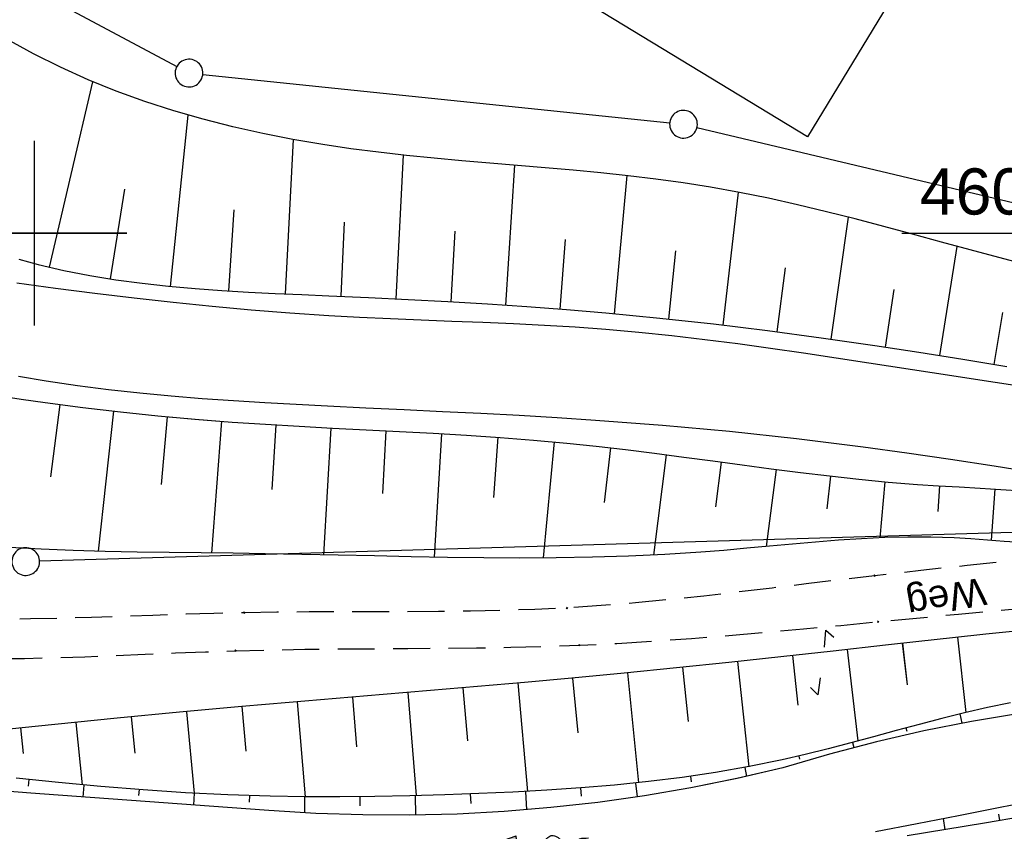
# Model space of a CAD drawing. Extents: x 509601 to 510326, y 459976 to 460916.
# Tile 14 of 39: x 509799 to 509852, y 460068 to 460112. Entities that reach past the tile are written whole.
import ezdxf

# ---------------------------------------------------------------- set-up
doc = ezdxf.new("R2010")
doc.units = 0
doc.header["$LTSCALE"] = 10
doc.header["$MEASUREMENT"] = 0
for name, pattern in [('AUSGEZOGEN', [0]), ('LT00', [0]), ('LT11', [0.3, 0.2, -0.1])]:
    doc.linetypes.add(name, pattern=pattern)
doc.layers.get('0').update_dxf_attribs({"linetype": 'LT00'})
for name, color, linetype in [('--EK_BW_TEXT_A', 20, 'LT00'), ('--EK_FBR', 1, 'LT00'), ('--FLIEßRICHTPFEIL', 180, 'Continuous'), ('BW_TEXT_B', 20, 'AUSGEZOGEN'), ('DFK_GZPKT', 250, 'LT00'), ('DFK_KATASTER', 250, 'LT00'), ('FELDWEG_TEXT', 250, 'Continuous'), ('V109_AFBR_BAB', 250, 'LT00'), ('V109_BOESCH', 250, 'LT00'), ('V109_BOSCHUNG', 250, 'LT00'), ('V109_FELDWEG', 250, 'LT11'), ('V109_GRABEN', 250, 'LT00'), ('V109_RASTER', 250, 'LT00'), ('V110_AFBR_BAB', 250, 'LT00'), ('V110_BOESCH', 250, 'LT00'), ('V110_BOSCHUNG', 250, 'LT00'), ('V110_FELDWEG', 250, 'LT11'), ('V110_GRABEN', 250, 'LT00'), ('V110_RASTER', 250, 'LT00')]:
    doc.layers.add(name, color=color, linetype=linetype)
doc.styles.add('Beschrift', font='ARIAL.TTF')
doc.styles.get("Standard").update_dxf_attribs({"font": 'ARIAL.TTF'})

# ---------------------------------------------------------------- blocks, each defined once
blk = doc.blocks.new('SYMB7050')
at = {"color": 0, "linetype": 'ByBlock'}
blk.add_lwpolyline([(0, 0), (0, 0.093), (0.046, 0.058)], dxfattribs=at)
blk = doc.blocks.new('SYMB7010')
at = {"color": 0, "linetype": 'ByBlock'}
for points in [[(-0.031408, 0.499213), (-0.093728, 0.49134), (-0.15457, 0.475719), (-0.212975, 0.452595), (-0.268021, 0.422333), (-0.31884, 0.385411), (-0.36463, 0.342411), (-0.40467, 0.29401), (-0.438329, 0.240973), (-0.465074, 0.184136), (-0.484486, 0.124395), (-0.496256, 0.062692), (-0.5002, 0)], [(0.5002, 0), (0.496256, 0.062692), (0.484485, 0.124395), (0.465074, 0.184136), (0.438329, 0.240973), (0.40467, 0.29401), (0.36463, 0.342411), (0.31884, 0.385411), (0.268021, 0.422333), (0.212975, 0.452595), (0.15457, 0.475719), (0.093728, 0.49134), (0.031408, 0.499213), (-0.031408, 0.499213)], [(-0.5002, 0), (-0.496256, -0.062692), (-0.484486, -0.124395), (-0.465075, -0.184136), (-0.438329, -0.240973), (-0.404671, -0.29401), (-0.36463, -0.342411), (-0.31884, -0.385411), (-0.268021, -0.422333), (-0.212975, -0.452595), (-0.154571, -0.475719), (-0.093728, -0.49134), (-0.031408, -0.499213), (0.031408, -0.499213)], [(0.031408, -0.499213), (0.093728, -0.491341), (0.15457, -0.475719), (0.212975, -0.452595), (0.268021, -0.422333), (0.31884, -0.385411), (0.36463, -0.342411), (0.404671, -0.294011), (0.438329, -0.240974), (0.465075, -0.184136), (0.484486, -0.124395), (0.496256, -0.062692), (0.500201, 0)]]:
    blk.add_lwpolyline(points, dxfattribs=at)
blk = doc.blocks.new('FLIEßRICHTPFEIL')
at = {"layer": '--FLIEßRICHTPFEIL'}
blk.add_hatch(color=256, dxfattribs=at).paths.add_polyline_path([(-1.95, 0.4875), (-1.95, -0.4875), (0, 0)])
for p, q in [((-1.95, 0.4875), (-1.95, -0.4875)), ((-1.95, 0.4875), (0, 0)), ((0, 0), (-1.95, -0.4875))]:
    blk.add_line(p, q, dxfattribs=at)
at = {"layer": '--FLIEßRICHTPFEIL', "start_tangent": (-1, 0), "end_tangent": (-1, 0)}
blk.add_spline([(-1.95, 0), (-2.4375, 0), (-2.925, 0.325), (-3.4125, 0), (-3.9, -0.325), (-4.3875, 0), (-4.875, 0.325), (-5.3625, 0), (-5.85, 0)], degree=3, dxfattribs=at)
blk = doc.blocks.new('SYMB0011')
at = {"color": 0, "linetype": 'ByBlock'}
for p, q in [((0.5, 0), (-0.5, 0)), ((0, 0.5), (0, -0.5))]:
    blk.add_line(p, q, dxfattribs=at)

msp = doc.modelspace()

# ---------------------------------------------------------------- linework, layer by layer
at = {"layer": '--EK_FBR'}
for points in [[(509855.414, 460091.384), (509852, 460091.913), (509848.585, 460092.437), (509845.169, 460092.958), (509843.394, 460093.227), (509841.619, 460093.493), (509839.843, 460093.75), (509838.065, 460093.995), (509836.285, 460094.224), (509834.503, 460094.434), (509832.719, 460094.62), (509830.932, 460094.779), (509829.267, 460094.9), (509827.601, 460094.999), (509825.933, 460095.081), (509824.264, 460095.152), (509822.595, 460095.216), (509820.928, 460095.279), (509819.261, 460095.346), (509817.598, 460095.422), (509815.937, 460095.513), (509813.825, 460095.655), (509811.717, 460095.826), (509809.609, 460096.022), (509807.499, 460096.241), (509805.384, 460096.479), (509803.261, 460096.733), (509801.127, 460097), (509800.078, 460097.136), (509799.03, 460097.281)], [(509855.414, 460091.384), (509852, 460091.913), (509848.585, 460092.437), (509845.169, 460092.958), (509843.394, 460093.227), (509841.619, 460093.493), (509839.843, 460093.75), (509838.065, 460093.995), (509836.285, 460094.224), (509834.504, 460094.434), (509832.719, 460094.62), (509830.932, 460094.779), (509829.267, 460094.9), (509827.601, 460094.999), (509825.933, 460095.081), (509824.264, 460095.152), (509822.595, 460095.216), (509820.928, 460095.279), (509819.261, 460095.346), (509817.598, 460095.422), (509815.937, 460095.513), (509813.825, 460095.655), (509811.717, 460095.826), (509809.609, 460096.022), (509807.499, 460096.241), (509805.384, 460096.479), (509803.261, 460096.733), (509801.127, 460097), (509800.078, 460097.136), (509799.03, 460097.281)], [(509799.125, 460092.247), (509800.631, 460091.994), (509802.316, 460091.746), (509804.004, 460091.531), (509805.694, 460091.345), (509807.386, 460091.184), (509809.079, 460091.045), (509810.774, 460090.925), (509812.47, 460090.819), (509814.167, 460090.725), (509815.864, 460090.638), (509817.936, 460090.538), (509820.009, 460090.44), (509822.081, 460090.342), (509824.153, 460090.24), (509826.225, 460090.13), (509828.296, 460090.01), (509830.366, 460089.875), (509833.997, 460089.597), (509837.623, 460089.263), (509841.243, 460088.873), (509844.857, 460088.427), (509847.222, 460088.104), (509849.584, 460087.759), (509851.943, 460087.395), (509854.3, 460087.017)], [(509799.125, 460092.247), (509800.631, 460091.994), (509802.316, 460091.746), (509804.004, 460091.531), (509805.694, 460091.345), (509807.386, 460091.184), (509809.079, 460091.045), (509810.774, 460090.925), (509812.47, 460090.819), (509814.167, 460090.725), (509815.864, 460090.638), (509817.936, 460090.538), (509820.009, 460090.44), (509822.081, 460090.342), (509824.153, 460090.24), (509826.225, 460090.13), (509828.296, 460090.01), (509830.366, 460089.875), (509833.997, 460089.597), (509837.623, 460089.263), (509841.243, 460088.873), (509844.857, 460088.427), (509847.222, 460088.104), (509849.584, 460087.759), (509851.943, 460087.395), (509854.3, 460087.017)]]:
    msp.add_lwpolyline(points, dxfattribs=at)
at = {"layer": 'DFK_KATASTER'}
for p, q in [((509786.531, 460120.346), (509807.699, 460109.014)), ((509809.106, 460108.582), (509834.384, 460105.967)), ((509835.86, 460105.716), (509899.701, 460090.543)), ((509852.931, 460083.778), (509800.27, 460082.232))]:
    msp.add_line(p, q, dxfattribs=at)
at = {"layer": 'V109_AFBR_BAB'}
for points in [[(509855.414, 460091.384), (509852, 460091.913), (509848.585, 460092.437), (509845.169, 460092.958), (509843.394, 460093.227), (509841.619, 460093.493), (509839.843, 460093.75), (509838.065, 460093.995), (509836.285, 460094.224), (509834.503, 460094.434), (509832.719, 460094.62), (509830.932, 460094.779), (509829.267, 460094.9), (509827.601, 460094.999), (509825.933, 460095.081), (509824.264, 460095.152), (509822.595, 460095.216), (509820.928, 460095.279), (509819.261, 460095.346), (509817.598, 460095.422), (509815.937, 460095.513), (509813.825, 460095.655), (509811.717, 460095.826), (509809.609, 460096.022), (509807.499, 460096.241), (509805.384, 460096.479), (509803.261, 460096.733), (509801.127, 460097), (509800.078, 460097.136), (509799.03, 460097.281)], [(509799.125, 460092.247), (509800.631, 460091.994), (509802.316, 460091.746), (509804.004, 460091.531), (509805.694, 460091.345), (509807.386, 460091.184), (509809.079, 460091.045), (509810.774, 460090.925), (509812.47, 460090.819), (509814.167, 460090.725), (509815.864, 460090.638), (509817.936, 460090.538), (509820.009, 460090.44), (509822.081, 460090.342), (509824.153, 460090.24), (509826.225, 460090.13), (509828.296, 460090.01), (509830.366, 460089.875), (509833.997, 460089.597), (509837.623, 460089.263), (509841.243, 460088.873), (509844.857, 460088.427), (509847.222, 460088.104), (509849.584, 460087.759), (509851.943, 460087.395), (509854.3, 460087.017)]]:
    msp.add_lwpolyline(points, dxfattribs=at)
at = {"layer": 'V109_BOESCH'}
for points in [[(509853.773, 460098.264), (509852.21, 460098.671), (509850.65, 460099.088), (509849.093, 460099.511), (509847.536, 460099.934), (509845.98, 460100.353), (509844.423, 460100.762), (509842.865, 460101.156), (509841.304, 460101.53), (509839.74, 460101.88), (509838.171, 460102.2), (509836.597, 460102.486), (509835.116, 460102.719), (509833.631, 460102.922), (509832.141, 460103.1), (509830.647, 460103.258), (509829.15, 460103.4), (509827.65, 460103.532), (509826.148, 460103.658), (509824.644, 460103.783), (509823.138, 460103.912), (509821.632, 460104.05), (509820.126, 460104.202), (509818.62, 460104.372), (509817.115, 460104.566), (509815.611, 460104.788), (509813.979, 460105.066), (509812.352, 460105.386), (509810.734, 460105.75), (509809.128, 460106.159), (509807.537, 460106.617), (509805.965, 460107.125), (509804.416, 460107.686), (509802.892, 460108.302), (509801.396, 460108.974), (509799.933, 460109.707), (509798.504, 460110.501)], [(509799.138, 460098.579), (509800.197, 460098.294), (509801.584, 460097.97), (509802.984, 460097.697), (509804.396, 460097.467), (509805.819, 460097.277), (509807.25, 460097.121), (509808.688, 460096.993), (509810.131, 460096.889), (509811.577, 460096.803), (509813.026, 460096.731), (509814.475, 460096.666), (509815.922, 460096.604), (509818.079, 460096.507), (509820.23, 460096.402), (509822.376, 460096.287), (509824.518, 460096.159), (509826.657, 460096.016), (509828.794, 460095.855), (509830.93, 460095.675), (509833.847, 460095.394), (509836.763, 460095.074), (509839.676, 460094.718), (509842.587, 460094.329), (509845.493, 460093.91), (509847.874, 460093.545), (509850.251, 460093.166), (509852.627, 460092.774)], [(509797.974, 460091.202), (509799.276, 460091.002), (509800.576, 460090.818), (509802.617, 460090.552), (509804.645, 460090.315), (509806.667, 460090.105), (509808.684, 460089.921), (509810.704, 460089.762), (509812.508, 460089.641), (509814.317, 460089.534), (509816.128, 460089.437), (509817.942, 460089.345), (509819.757, 460089.253), (509821.573, 460089.157), (509823.388, 460089.05), (509825.202, 460088.93), (509827.014, 460088.79), (509828.823, 460088.626), (509830.407, 460088.46), (509831.988, 460088.276), (509833.567, 460088.078), (509835.145, 460087.871), (509836.723, 460087.658), (509838.301, 460087.445), (509839.879, 460087.235), (509841.458, 460087.033), (509843.039, 460086.844), (509844.622, 460086.67), (509846.208, 460086.517), (509847.797, 460086.389), (509848.927, 460086.314), (509850.058, 460086.249), (509851.189, 460086.186), (509852.319, 460086.12), (509853.449, 460086.045)], [(509853.386, 460083.243), (509852.486, 460083.303), (509851.586, 460083.371), (509850.684, 460083.438), (509849.784, 460083.492), (509848.528, 460083.534), (509847.274, 460083.536), (509846.023, 460083.505), (509844.775, 460083.446), (509843.528, 460083.364), (509842.282, 460083.266), (509841.038, 460083.157), (509839.795, 460083.041), (509838.553, 460082.926), (509837.311, 460082.815), (509836.068, 460082.716), (509834.113, 460082.589), (509832.156, 460082.499), (509830.197, 460082.44), (509828.238, 460082.409), (509826.276, 460082.401), (509824.313, 460082.411), (509822.348, 460082.437), (509820.38, 460082.473), (509818.409, 460082.515), (509816.436, 460082.559), (509814.459, 460082.6), (509812.479, 460082.635), (509810.748, 460082.658), (509809.015, 460082.678), (509807.281, 460082.698), (509805.548, 460082.723), (509803.815, 460082.758), (509802.085, 460082.806), (509800.359, 460082.873), (509798.636, 460082.964)], [(509853.311, 460078.465), (509851.499, 460078.281), (509849.687, 460078.086), (509847.876, 460077.885), (509846.066, 460077.681), (509843.236, 460077.364), (509840.406, 460077.053), (509837.576, 460076.749), (509834.745, 460076.454), (509831.913, 460076.17), (509829.08, 460075.899), (509826.531, 460075.668), (509823.981, 460075.445), (509821.431, 460075.228), (509818.88, 460075.013), (509816.329, 460074.799), (509813.778, 460074.581), (509811.228, 460074.357), (509807.85, 460074.047), (509804.474, 460073.722), (509801.099, 460073.386), (509797.724, 460073.041)]]:
    msp.add_lwpolyline(points, dxfattribs=at)
at = {"layer": 'V109_BOSCHUNG'}
for p, q in [((509800.805, 460098.146), (509803.159, 460108.189)), ((509807.349, 460097.111), (509808.32, 460106.385)), ((509813.577, 460096.705), (509814.011, 460105.06)), ((509819.582, 460096.435), (509819.967, 460104.219)), ((509825.513, 460096.094), (509826.004, 460103.67)), ((509831.4, 460095.632), (509832.072, 460103.108)), ((509804.104, 460097.512), (509804.886, 460102.37)), ((509837.274, 460095.014), (509838.103, 460102.213)), ((509810.509, 460096.865), (509810.809, 460101.263)), ((509816.598, 460096.574), (509816.783, 460100.58)), ((509843.132, 460094.253), (509844.066, 460100.853)), ((509822.554, 460096.277), (509822.767, 460100.102)), ((509828.459, 460095.882), (509828.749, 460099.646)), ((509849.008, 460093.366), (509849.949, 460099.279)), ((509834.339, 460095.342), (509834.717, 460099.032)), ((509840.204, 460094.65), (509840.648, 460098.114)), ((509846.066, 460093.824), (509846.541, 460096.949)), ((509851.948, 460092.886), (509852.415, 460095.69)), ((509801.374, 460090.711), (509800.859, 460086.793)), ((509804.269, 460090.357), (509803.433, 460082.767)), ((509807.183, 460090.055), (509806.847, 460086.382)), ((509810.114, 460089.806), (509809.574, 460082.672)), ((509813.061, 460089.607), (509812.842, 460086.12)), ((509816.033, 460089.442), (509815.647, 460082.576)), ((509819.018, 460089.291), (509818.839, 460085.9)), ((509822.037, 460089.131), (509821.638, 460082.449)), ((509825.076, 460088.938), (509824.836, 460085.674)), ((509828.133, 460088.691), (509827.541, 460082.404)), ((509831.172, 460088.372), (509830.84, 460085.41)), ((509834.192, 460087.997), (509833.502, 460082.557)), ((509837.176, 460087.597), (509836.861, 460085.175)), ((509840.139, 460087.201), (509839.615, 460083.024)), ((509843.088, 460086.838), (509842.89, 460085.069)), ((509846.039, 460086.532), (509845.759, 460083.494)), ((509848.998, 460086.31), (509848.898, 460084.919)), ((509851.993, 460086.139), (509851.792, 460083.356)), ((509849.969, 460078.117), (509850.417, 460074.04)), ((509843.996, 460077.449), (509844.565, 460072.495)), ((509846.977, 460077.784), (509847.235, 460075.536)), ((509841.025, 460077.12), (509841.323, 460074.429)), ((509835.079, 460076.488), (509835.382, 460073.548)), ((509838.052, 460076.8), (509838.661, 460071.102)), ((509829.13, 460075.904), (509829.414, 460072.933)), ((509832.105, 460076.189), (509832.697, 460070.234)), ((509823.186, 460075.377), (509823.429, 460072.505)), ((509826.164, 460075.635), (509826.682, 460069.767)), ((509817.218, 460074.874), (509817.436, 460072.179)), ((509820.207, 460075.125), (509820.659, 460069.539)), ((509811.219, 460074.356), (509811.433, 460071.947)), ((509814.219, 460074.619), (509814.655, 460069.478)), ((509805.227, 460073.795), (509805.419, 460071.83)), ((509808.222, 460074.081), (509808.632, 460069.669)), ((509850.083, 460073.959), (509850.2, 460073.452)), ((509799.239, 460073.197), (509799.387, 460071.81)), ((509802.231, 460073.5), (509802.577, 460070.118)), ((509847.173, 460073.203), (509847.22, 460073.024)), ((509844.278, 460072.418), (509844.351, 460072.136)), ((509841.376, 460071.68), (509841.417, 460071.503)), ((509838.45, 460071.063), (509838.541, 460070.575)), ((509835.501, 460070.581), (509835.545, 460070.276)), ((509799.689, 460070.406), (509799.65, 460070.046)), ((509802.67, 460070.109), (509802.607, 460069.459)), ((509829.558, 460069.95), (509829.594, 460069.508)), ((509832.535, 460070.217), (509832.617, 460069.468)), ((509805.653, 460069.861), (509805.629, 460069.549)), ((509808.64, 460069.668), (509808.604, 460069.02)), ((509811.629, 460069.539), (509811.616, 460069.172)), ((509814.619, 460069.479), (509814.606, 460068.602)), ((509817.61, 460069.483), (509817.612, 460068.986)), ((509820.599, 460069.538), (509820.624, 460068.48)), ((509823.586, 460069.63), (509823.609, 460069.101)), ((509826.573, 460069.761), (509826.635, 460068.769)), ((509852.26, 460068.182), (509852.2, 460068.531)), ((509849.298, 460067.691), (509849.198, 460068.299))]:
    msp.add_line(p, q, dxfattribs=at)
at = {"layer": 'V109_FELDWEG', "flags": 128}
for points in [[(509858.03, 460082.749), (509855.519, 460082.503), (509853.007, 460082.253), (509850.495, 460081.996), (509847.984, 460081.727), (509845.474, 460081.443), (509843.625, 460081.224), (509841.777, 460080.999), (509839.928, 460080.774), (509838.08, 460080.554), (509836.231, 460080.344), (509834.382, 460080.149), (509832.532, 460079.973), (509830.682, 460079.822), (509828.831, 460079.701), (509827.09, 460079.617), (509825.348, 460079.559), (509823.605, 460079.522), (509821.86, 460079.501), (509820.114, 460079.491), (509818.366, 460079.488), (509816.617, 460079.486), (509814.866, 460079.48), (509813.112, 460079.466), (509811.357, 460079.44), (509809.703, 460079.399), (509808.049, 460079.348), (509806.393, 460079.291), (509804.738, 460079.233), (509803.083, 460079.179), (509801.429, 460079.134), (509799.777, 460079.103), (509798.128, 460079.091), (509796.482, 460079.102), (509794.839, 460079.143), (509793.202, 460079.217), (509791.569, 460079.33), (509789.942, 460079.487), (509788.322, 460079.692), (509786.709, 460079.951), (509785.439, 460080.196), (509784.173, 460080.471), (509782.91, 460080.769), (509781.648, 460081.085), (509780.387, 460081.411), (509779.127, 460081.741), (509777.864, 460082.069), (509776.6, 460082.388), (509775.333, 460082.691), (509774.061, 460082.973), (509772.784, 460083.226), (509771.5, 460083.444), (509770.209, 460083.621), (509768.91, 460083.75), (509767.602, 460083.824), (509766.283, 460083.837), (509765.162, 460083.796), (509764.039, 460083.706), (509762.92, 460083.564), (509761.811, 460083.368), (509760.718, 460083.118), (509759.646, 460082.811), (509758.602, 460082.446), (509757.591, 460082.021), (509756.62, 460081.534), (509755.695, 460080.983), (509754.761, 460080.325), (509753.882, 460079.598), (509753.052, 460078.809), (509752.267, 460077.965), (509751.523, 460077.071), (509750.814, 460076.135), (509750.136, 460075.162), (509749.484, 460074.159), (509748.854, 460073.131), (509748.24, 460072.086), (509747.64, 460071.029), (509747.047, 460069.967), (509746.457, 460068.906), (509745.865, 460067.853), (509744.995, 460066.343), (509744.113, 460064.858), (509743.221, 460063.393), (509742.322, 460061.946), (509741.416, 460060.512), (509740.506, 460059.087), (509739.593, 460057.667), (509738.679, 460056.248), (509737.766, 460054.826), (509736.306, 460052.534), (509734.852, 460050.228), (509733.403, 460047.91), (509732.082, 460045.785)], [(509733.937, 460044.659), (509735.311, 460046.781), (509736.733, 460048.971), (509738.152, 460051.157), (509739.564, 460053.337), (509740.607, 460054.956), (509741.644, 460056.576), (509742.673, 460058.203), (509743.692, 460059.84), (509744.702, 460061.492), (509745.7, 460063.164), (509746.687, 460064.859), (509747.66, 460066.582), (509748.232, 460067.621), (509748.805, 460068.665), (509749.383, 460069.708), (509749.97, 460070.743), (509750.573, 460071.765), (509751.196, 460072.766), (509751.843, 460073.741), (509752.521, 460074.683), (509753.234, 460075.585), (509753.987, 460076.443), (509754.786, 460077.248), (509755.634, 460077.995), (509756.538, 460078.677), (509757.501, 460079.29), (509758.516, 460079.833), (509759.576, 460080.308), (509760.674, 460080.714), (509761.802, 460081.053), (509762.953, 460081.327), (509764.118, 460081.536), (509765.291, 460081.681), (509766.463, 460081.763), (509767.754, 460081.784), (509769.035, 460081.735), (509770.309, 460081.626), (509771.576, 460081.462), (509772.837, 460081.251), (509774.092, 460080.999), (509775.343, 460080.716), (509776.591, 460080.406), (509777.836, 460080.078), (509779.079, 460079.738), (509780.322, 460079.394), (509781.565, 460079.053), (509782.808, 460078.722), (509784.054, 460078.408), (509785.302, 460078.118), (509786.554, 460077.86), (509788.148, 460077.585), (509789.749, 460077.368), (509791.356, 460077.202), (509792.968, 460077.082), (509794.585, 460077.004), (509796.207, 460076.963), (509797.832, 460076.953), (509799.46, 460076.969), (509801.09, 460077.005), (509802.722, 460077.058), (509804.355, 460077.121), (509805.988, 460077.191), (509807.622, 460077.26), (509809.254, 460077.325), (509810.885, 460077.38), (509812.755, 460077.427), (509814.622, 460077.458), (509816.488, 460077.478), (509818.351, 460077.492), (509820.212, 460077.504), (509822.073, 460077.518), (509823.932, 460077.538), (509825.79, 460077.569), (509827.648, 460077.616), (509829.505, 460077.682), (509831.527, 460077.779), (509833.548, 460077.902), (509835.569, 460078.045), (509837.59, 460078.206), (509839.61, 460078.38), (509841.63, 460078.565), (509843.65, 460078.755), (509845.669, 460078.949), (509850.015, 460079.363), (509854.359, 460079.773), (509858.701, 460080.182)]]:
    msp.add_lwpolyline(points, dxfattribs=at)
at = {"layer": 'V109_GRABEN'}
for points in [[(509852.831, 460074.567), (509851.589, 460074.309), (509850.351, 460074.024), (509849.116, 460073.717), (509847.884, 460073.394), (509846.652, 460073.062), (509845.421, 460072.726), (509844.189, 460072.394), (509842.954, 460072.07), (509841.717, 460071.761), (509840.476, 460071.474), (509838.677, 460071.105), (509836.868, 460070.788), (509835.052, 460070.518), (509833.228, 460070.292), (509831.399, 460070.104), (509829.566, 460069.951), (509827.729, 460069.826), (509825.889, 460069.726), (509824.049, 460069.647), (509822.21, 460069.583), (509820.316, 460069.531), (509818.424, 460069.493), (509816.533, 460069.475), (509814.644, 460069.478), (509812.755, 460069.508), (509810.461, 460069.581), (509808.168, 460069.694), (509805.877, 460069.844), (509803.587, 460070.027), (509801.298, 460070.24), (509799.011, 460070.48)], [(509853.319, 460073.982), (509850.724, 460073.549), (509848.143, 460073.038), (509845.579, 460072.449), (509843.034, 460071.781), (509840.51, 460071.036), (509838.026, 460070.462), (509835.527, 460069.959), (509833.014, 460069.528), (509830.489, 460069.171), (509827.956, 460068.887), (509825.415, 460068.676), (509822.869, 460068.539), (509820.32, 460068.475), (509817.77, 460068.486), (509815.222, 460068.57), (509812.677, 460068.728), (509809.457, 460068.958), (509806.236, 460069.191), (509803.016, 460069.429), (509799.796, 460069.672), (509796.576, 460069.924)], [(509845.524, 460067.592), (509847.772, 460068.022), (509850.019, 460068.461), (509852.266, 460068.905), (509854.515, 460069.352)], [(509853.529, 460068.402), (509851.432, 460068.042), (509849.333, 460067.697), (509847.234, 460067.364)]]:
    msp.add_lwpolyline(points, dxfattribs=at)
at = {"layer": 'V109_RASTER'}
for p, q in [((509800, 460095), (509800, 460105)), ((509805.001, 460100), (509795.001, 460100))]:
    msp.add_line(p, q, dxfattribs=at)
at = {"layer": 'V110_AFBR_BAB'}
for points in [[(509855.414, 460091.384), (509852, 460091.913), (509848.585, 460092.437), (509845.169, 460092.958), (509843.394, 460093.227), (509841.619, 460093.493), (509839.843, 460093.75), (509838.065, 460093.995), (509836.285, 460094.224), (509834.504, 460094.434), (509832.719, 460094.62), (509830.932, 460094.779), (509829.267, 460094.9), (509827.601, 460094.999), (509825.933, 460095.081), (509824.264, 460095.152), (509822.595, 460095.216), (509820.928, 460095.279), (509819.261, 460095.346), (509817.598, 460095.422), (509815.937, 460095.513), (509813.825, 460095.655), (509811.717, 460095.826), (509809.609, 460096.022), (509807.499, 460096.241), (509805.384, 460096.479), (509803.261, 460096.733), (509801.127, 460097), (509800.078, 460097.136), (509799.03, 460097.281)], [(509799.125, 460092.247), (509800.631, 460091.994), (509802.316, 460091.746), (509804.004, 460091.531), (509805.694, 460091.345), (509807.386, 460091.184), (509809.079, 460091.045), (509810.774, 460090.925), (509812.47, 460090.819), (509814.167, 460090.725), (509815.864, 460090.638), (509817.936, 460090.538), (509820.009, 460090.44), (509822.081, 460090.342), (509824.153, 460090.24), (509826.225, 460090.13), (509828.296, 460090.01), (509830.366, 460089.875), (509833.997, 460089.597), (509837.623, 460089.263), (509841.243, 460088.873), (509844.857, 460088.427), (509847.222, 460088.104), (509849.584, 460087.759), (509851.943, 460087.395), (509854.3, 460087.017)]]:
    msp.add_lwpolyline(points, dxfattribs=at)
at = {"layer": 'V110_BOESCH'}
for points in [[(509853.773, 460098.264), (509852.21, 460098.671), (509850.65, 460099.088), (509849.093, 460099.511), (509847.536, 460099.934), (509845.98, 460100.353), (509844.423, 460100.762), (509842.865, 460101.156), (509841.304, 460101.53), (509839.74, 460101.88), (509838.171, 460102.2), (509836.597, 460102.486), (509835.116, 460102.719), (509833.631, 460102.922), (509832.141, 460103.1), (509830.647, 460103.258), (509829.15, 460103.4), (509827.65, 460103.532), (509826.148, 460103.658), (509824.644, 460103.783), (509823.138, 460103.912), (509821.632, 460104.05), (509820.126, 460104.202), (509818.62, 460104.372), (509817.115, 460104.566), (509815.611, 460104.788), (509813.979, 460105.066), (509812.352, 460105.386), (509810.734, 460105.75), (509809.128, 460106.159), (509807.537, 460106.617), (509805.965, 460107.125), (509804.416, 460107.686), (509802.892, 460108.302), (509801.396, 460108.974), (509799.933, 460109.707), (509798.504, 460110.501)], [(509799.138, 460098.579), (509800.197, 460098.294), (509801.584, 460097.97), (509802.984, 460097.697), (509804.396, 460097.467), (509805.819, 460097.277), (509807.25, 460097.121), (509808.688, 460096.993), (509810.131, 460096.889), (509811.577, 460096.803), (509813.026, 460096.731), (509814.475, 460096.666), (509815.922, 460096.604), (509818.079, 460096.507), (509820.23, 460096.402), (509822.376, 460096.287), (509824.518, 460096.159), (509826.657, 460096.016), (509828.794, 460095.855), (509830.93, 460095.675), (509833.847, 460095.394), (509836.763, 460095.074), (509839.676, 460094.718), (509842.587, 460094.329), (509845.493, 460093.91), (509847.874, 460093.545), (509850.251, 460093.166), (509852.627, 460092.774)], [(509797.974, 460091.202), (509799.276, 460091.002), (509800.576, 460090.818), (509802.617, 460090.552), (509804.646, 460090.315), (509806.667, 460090.105), (509808.685, 460089.921), (509810.704, 460089.762), (509812.508, 460089.641), (509814.317, 460089.534), (509816.128, 460089.437), (509817.942, 460089.345), (509819.757, 460089.253), (509821.573, 460089.157), (509823.388, 460089.05), (509825.202, 460088.93), (509827.014, 460088.79), (509828.823, 460088.626), (509830.407, 460088.46), (509831.988, 460088.276), (509833.567, 460088.078), (509835.146, 460087.871), (509836.723, 460087.658), (509838.301, 460087.445), (509839.879, 460087.235), (509841.458, 460087.033), (509843.039, 460086.844), (509844.622, 460086.67), (509846.208, 460086.517), (509847.797, 460086.389), (509848.927, 460086.314), (509850.058, 460086.249), (509851.189, 460086.186), (509852.319, 460086.12), (509853.449, 460086.045)], [(509853.386, 460083.243), (509852.487, 460083.303), (509851.586, 460083.371), (509850.684, 460083.438), (509849.784, 460083.492), (509848.528, 460083.533), (509847.274, 460083.536), (509846.023, 460083.505), (509844.775, 460083.446), (509843.528, 460083.364), (509842.282, 460083.266), (509841.038, 460083.157), (509839.795, 460083.041), (509838.553, 460082.926), (509837.311, 460082.815), (509836.069, 460082.716), (509834.113, 460082.589), (509832.156, 460082.499), (509830.197, 460082.44), (509828.238, 460082.409), (509826.276, 460082.401), (509824.313, 460082.411), (509822.348, 460082.437), (509820.38, 460082.473), (509818.409, 460082.515), (509816.436, 460082.559), (509814.459, 460082.6), (509812.479, 460082.635), (509810.748, 460082.658), (509809.015, 460082.678), (509807.281, 460082.698), (509805.548, 460082.723), (509803.816, 460082.758), (509802.086, 460082.806), (509800.359, 460082.873), (509798.636, 460082.964)], [(509853.311, 460078.465), (509851.499, 460078.281), (509849.687, 460078.086), (509847.876, 460077.885), (509846.066, 460077.681), (509843.236, 460077.364), (509840.406, 460077.053), (509837.576, 460076.749), (509834.745, 460076.454), (509831.913, 460076.17), (509829.08, 460075.899), (509826.531, 460075.668), (509823.981, 460075.445), (509821.431, 460075.228), (509818.88, 460075.013), (509816.329, 460074.799), (509813.778, 460074.581), (509811.228, 460074.357), (509807.851, 460074.047), (509804.474, 460073.722), (509801.099, 460073.386), (509797.724, 460073.041)]]:
    msp.add_lwpolyline(points, dxfattribs=at)
at = {"layer": 'V110_BOSCHUNG'}
for p, q in [((509800.805, 460098.146), (509803.159, 460108.189)), ((509807.349, 460097.111), (509808.321, 460106.385)), ((509813.577, 460096.706), (509814.011, 460105.06)), ((509819.582, 460096.435), (509819.967, 460104.219)), ((509825.513, 460096.094), (509826.004, 460103.669)), ((509831.401, 460095.632), (509832.072, 460103.107)), ((509804.104, 460097.512), (509804.886, 460102.37)), ((509837.274, 460095.014), (509838.103, 460102.213)), ((509810.509, 460096.865), (509810.809, 460101.263)), ((509816.598, 460096.574), (509816.783, 460100.58)), ((509843.132, 460094.253), (509844.066, 460100.853)), ((509822.554, 460096.277), (509822.767, 460100.102)), ((509828.459, 460095.882), (509828.749, 460099.646)), ((509849.008, 460093.366), (509849.949, 460099.279)), ((509834.339, 460095.342), (509834.717, 460099.032)), ((509840.204, 460094.65), (509840.648, 460098.114)), ((509846.066, 460093.824), (509846.541, 460096.949)), ((509851.948, 460092.886), (509852.415, 460095.69)), ((509801.374, 460090.711), (509800.859, 460086.793)), ((509804.27, 460090.357), (509803.433, 460082.767)), ((509807.183, 460090.055), (509806.847, 460086.382)), ((509810.114, 460089.806), (509809.574, 460082.672)), ((509813.061, 460089.607), (509812.842, 460086.12)), ((509816.033, 460089.442), (509815.647, 460082.576)), ((509819.018, 460089.291), (509818.839, 460085.9)), ((509822.037, 460089.13), (509821.638, 460082.449)), ((509825.076, 460088.939), (509824.836, 460085.674)), ((509828.133, 460088.691), (509827.541, 460082.404)), ((509831.172, 460088.372), (509830.84, 460085.41)), ((509834.192, 460087.997), (509833.503, 460082.557)), ((509837.177, 460087.597), (509836.861, 460085.175)), ((509840.139, 460087.202), (509839.615, 460083.025)), ((509843.088, 460086.838), (509842.891, 460085.069)), ((509846.039, 460086.532), (509845.759, 460083.494)), ((509848.998, 460086.31), (509848.898, 460084.919)), ((509851.993, 460086.139), (509851.792, 460083.356)), ((509849.969, 460078.117), (509850.417, 460074.04)), ((509843.996, 460077.449), (509844.565, 460072.495)), ((509846.978, 460077.784), (509847.236, 460075.536)), ((509841.025, 460077.12), (509841.323, 460074.429)), ((509835.079, 460076.488), (509835.382, 460073.548)), ((509838.052, 460076.8), (509838.662, 460071.102)), ((509829.13, 460075.904), (509829.414, 460072.933)), ((509832.105, 460076.189), (509832.697, 460070.234)), ((509823.186, 460075.377), (509823.429, 460072.505)), ((509826.164, 460075.635), (509826.682, 460069.767)), ((509817.218, 460074.874), (509817.436, 460072.179)), ((509820.208, 460075.125), (509820.659, 460069.539)), ((509811.219, 460074.356), (509811.434, 460071.947)), ((509814.219, 460074.619), (509814.655, 460069.478)), ((509805.227, 460073.795), (509805.419, 460071.83)), ((509808.222, 460074.081), (509808.632, 460069.669)), ((509850.083, 460073.959), (509850.2, 460073.452)), ((509799.239, 460073.197), (509799.387, 460071.81)), ((509802.231, 460073.5), (509802.577, 460070.118)), ((509847.174, 460073.203), (509847.22, 460073.024)), ((509844.278, 460072.418), (509844.351, 460072.136)), ((509841.376, 460071.68), (509841.417, 460071.503)), ((509838.45, 460071.063), (509838.541, 460070.575)), ((509835.501, 460070.581), (509835.545, 460070.276)), ((509799.689, 460070.406), (509799.65, 460070.046)), ((509802.67, 460070.109), (509802.607, 460069.459)), ((509829.558, 460069.95), (509829.594, 460069.508)), ((509832.535, 460070.217), (509832.618, 460069.468)), ((509805.653, 460069.861), (509805.629, 460069.549)), ((509808.64, 460069.668), (509808.604, 460069.02)), ((509811.629, 460069.539), (509811.616, 460069.172)), ((509814.62, 460069.479), (509814.606, 460068.602)), ((509817.61, 460069.483), (509817.612, 460068.986)), ((509820.599, 460069.538), (509820.624, 460068.48)), ((509823.586, 460069.63), (509823.609, 460069.101)), ((509826.573, 460069.761), (509826.636, 460068.769)), ((509852.26, 460068.182), (509852.2, 460068.531)), ((509849.298, 460067.691), (509849.198, 460068.299))]:
    msp.add_line(p, q, dxfattribs=at)
at = {"layer": 'V110_FELDWEG', "flags": 128}
for points in [[(509858.031, 460082.749), (509855.519, 460082.503), (509853.007, 460082.253), (509850.495, 460081.996), (509847.984, 460081.727), (509845.474, 460081.443), (509843.625, 460081.224), (509841.777, 460080.999), (509839.928, 460080.774), (509838.08, 460080.554), (509836.231, 460080.344), (509834.382, 460080.149), (509832.532, 460079.973), (509830.682, 460079.822), (509828.831, 460079.701), (509827.09, 460079.617), (509825.348, 460079.559), (509823.605, 460079.522), (509821.86, 460079.501), (509820.114, 460079.491), (509818.366, 460079.488), (509816.617, 460079.486), (509814.866, 460079.48), (509813.112, 460079.466), (509811.357, 460079.439), (509809.703, 460079.399), (509808.049, 460079.348), (509806.393, 460079.291), (509804.738, 460079.233), (509803.083, 460079.179), (509801.429, 460079.134), (509799.777, 460079.103), (509798.128, 460079.091), (509796.482, 460079.102), (509794.84, 460079.143), (509793.202, 460079.217), (509791.569, 460079.33), (509789.942, 460079.487), (509788.322, 460079.692), (509786.709, 460079.951), (509785.439, 460080.196), (509784.173, 460080.471), (509782.91, 460080.769), (509781.648, 460081.085), (509780.387, 460081.411), (509779.127, 460081.741), (509777.864, 460082.069), (509776.6, 460082.388), (509775.333, 460082.691), (509774.061, 460082.973), (509772.784, 460083.226), (509771.5, 460083.444), (509770.209, 460083.621), (509768.91, 460083.75), (509767.602, 460083.824), (509766.283, 460083.837), (509765.162, 460083.796), (509764.039, 460083.706), (509762.92, 460083.564), (509761.811, 460083.368), (509760.718, 460083.118), (509759.646, 460082.811), (509758.602, 460082.446), (509757.591, 460082.021), (509756.62, 460081.534), (509755.695, 460080.983), (509754.762, 460080.325), (509753.882, 460079.598), (509753.052, 460078.809), (509752.267, 460077.965), (509751.523, 460077.071), (509750.814, 460076.135), (509750.136, 460075.162), (509749.484, 460074.159), (509748.854, 460073.131), (509748.241, 460072.086), (509747.64, 460071.029), (509747.047, 460069.967), (509746.457, 460068.906), (509745.865, 460067.853), (509744.995, 460066.343), (509744.113, 460064.858), (509743.221, 460063.393), (509742.322, 460061.946), (509741.416, 460060.512), (509740.506, 460059.087), (509739.593, 460057.667), (509738.679, 460056.248), (509737.766, 460054.826), (509736.306, 460052.534), (509734.852, 460050.228), (509733.403, 460047.91), (509732.082, 460045.785)], [(509733.937, 460044.659), (509735.311, 460046.781), (509736.733, 460048.971), (509738.152, 460051.157), (509739.564, 460053.337), (509740.608, 460054.956), (509741.644, 460056.576), (509742.673, 460058.203), (509743.692, 460059.84), (509744.702, 460061.492), (509745.7, 460063.164), (509746.687, 460064.859), (509747.66, 460066.582), (509748.232, 460067.621), (509748.805, 460068.665), (509749.383, 460069.708), (509749.97, 460070.743), (509750.573, 460071.765), (509751.196, 460072.766), (509751.844, 460073.741), (509752.521, 460074.683), (509753.234, 460075.585), (509753.987, 460076.443), (509754.786, 460077.248), (509755.634, 460077.995), (509756.538, 460078.677), (509757.501, 460079.29), (509758.516, 460079.833), (509759.576, 460080.308), (509760.674, 460080.714), (509761.803, 460081.053), (509762.953, 460081.327), (509764.118, 460081.536), (509765.291, 460081.681), (509766.463, 460081.763), (509767.754, 460081.784), (509769.035, 460081.735), (509770.309, 460081.626), (509771.576, 460081.462), (509772.837, 460081.251), (509774.092, 460080.999), (509775.343, 460080.716), (509776.591, 460080.406), (509777.836, 460080.078), (509779.079, 460079.738), (509780.322, 460079.394), (509781.565, 460079.053), (509782.808, 460078.722), (509784.054, 460078.408), (509785.302, 460078.118), (509786.554, 460077.86), (509788.148, 460077.585), (509789.749, 460077.368), (509791.356, 460077.202), (509792.968, 460077.082), (509794.585, 460077.004), (509796.207, 460076.963), (509797.832, 460076.953), (509799.46, 460076.968), (509801.09, 460077.005), (509802.722, 460077.058), (509804.355, 460077.121), (509805.988, 460077.19), (509807.622, 460077.26), (509809.254, 460077.325), (509810.885, 460077.38), (509812.755, 460077.427), (509814.622, 460077.458), (509816.488, 460077.478), (509818.351, 460077.492), (509820.213, 460077.504), (509822.073, 460077.518), (509823.932, 460077.538), (509825.79, 460077.569), (509827.648, 460077.616), (509829.505, 460077.682), (509831.527, 460077.779), (509833.548, 460077.902), (509835.569, 460078.045), (509837.59, 460078.206), (509839.61, 460078.38), (509841.631, 460078.565), (509843.65, 460078.755), (509845.669, 460078.949), (509850.015, 460079.363), (509854.359, 460079.773), (509858.701, 460080.182)]]:
    msp.add_lwpolyline(points, dxfattribs=at)
at = {"layer": 'V110_GRABEN'}
for points in [[(509852.831, 460074.567), (509851.589, 460074.309), (509850.351, 460074.024), (509849.116, 460073.717), (509847.884, 460073.394), (509846.652, 460073.062), (509845.421, 460072.726), (509844.189, 460072.394), (509842.955, 460072.07), (509841.717, 460071.761), (509840.476, 460071.474), (509838.677, 460071.105), (509836.868, 460070.788), (509835.052, 460070.518), (509833.228, 460070.292), (509831.399, 460070.104), (509829.566, 460069.95), (509827.729, 460069.826), (509825.89, 460069.726), (509824.049, 460069.647), (509822.21, 460069.583), (509820.316, 460069.531), (509818.424, 460069.493), (509816.533, 460069.475), (509814.644, 460069.478), (509812.755, 460069.508), (509810.461, 460069.581), (509808.168, 460069.694), (509805.877, 460069.844), (509803.587, 460070.027), (509801.298, 460070.24), (509799.011, 460070.48)], [(509853.319, 460073.982), (509850.724, 460073.549), (509848.143, 460073.038), (509845.579, 460072.449), (509843.034, 460071.781), (509840.511, 460071.036), (509838.027, 460070.462), (509835.527, 460069.959), (509833.014, 460069.528), (509830.489, 460069.171), (509827.956, 460068.887), (509825.415, 460068.676), (509822.869, 460068.539), (509820.32, 460068.475), (509817.77, 460068.486), (509815.222, 460068.57), (509812.677, 460068.728), (509809.457, 460068.958), (509806.236, 460069.191), (509803.016, 460069.429), (509799.796, 460069.672), (509796.576, 460069.924)], [(509845.524, 460067.592), (509847.772, 460068.022), (509850.019, 460068.461), (509852.266, 460068.905), (509854.515, 460069.352)], [(509853.529, 460068.402), (509851.432, 460068.042), (509849.333, 460067.697), (509847.234, 460067.364)]]:
    msp.add_lwpolyline(points, dxfattribs=at)
at = {"layer": 'V110_RASTER'}
for p, q in [((509800, 460095), (509800, 460105)), ((509795.001, 460100), (509805.001, 460100)), ((509846.955, 460100), (509871.664, 460100))]:
    msp.add_line(p, q, dxfattribs=at)

# ---------------------------------------------------------------- block references
at = {"layer": '--FLIEßRICHTPFEIL', "rotation": 185.4144447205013}
msp.add_blockref('FLIEßRICHTPFEIL', (509824.169, 460066.689), dxfattribs=at)
at = {"layer": 'DFK_GZPKT', "xscale": 1.500000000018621, "yscale": 1.5, "zscale": 1.5, "rotation": 264.7377099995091}
for p in [(509808.36, 460108.66), (509835.13, 460105.89), (509799.52, 460082.21)]:
    msp.add_blockref('SYMB7010', p, dxfattribs=at)
at = {"layer": 'DFK_KATASTER', "xscale": 10, "yscale": 10, "zscale": 10}
for p, rotation in [((509842.76, 460077.57), 354.9300399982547), ((509842.53, 460075.91), 172.6950499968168)]:
    msp.add_blockref('SYMB7050', p, dxfattribs=dict(at, rotation=rotation))
at = {"layer": 'V109_FELDWEG', "xscale": 0.1000000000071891, "yscale": 0.09999999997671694, "zscale": 0.1, "rotation": 238.7303999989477}
for p in [(509845.474, 460081.443), (509828.831, 460079.701), (509811.356, 460079.439), (509845.669, 460078.949), (509810.885, 460077.38), (509829.505, 460077.682)]:
    msp.add_blockref('SYMB0011', p, dxfattribs=at)
at = {"layer": 'V110_FELDWEG', "xscale": 0.09999999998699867, "yscale": 0.09999999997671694, "zscale": 0.1, "rotation": 240.5924999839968}
for p in [(509845.474, 460081.443), (509828.831, 460079.701), (509811.357, 460079.439), (509845.669, 460078.949), (509810.885, 460077.38), (509829.505, 460077.682)]:
    msp.add_blockref('SYMB0011', p, dxfattribs=at)

# ---------------------------------------------------------------- texts
at = {"layer": 'FELDWEG_TEXT', "insert": (509851.258, 460081.804), "char_height": 1.5, "attachment_point": 7, "rotation": 190.537, "style": 'Beschrift'}
msp.add_mtext('Weg', dxfattribs=at)
at = {"layer": 'V110_RASTER', "width": 0.998}
msp.add_text(' 460100', height=2.5, rotation=0.0004, dxfattribs=at).set_placement((509846.955, 460101))

# ---------------------------------------------------------------- next in the draw order: texts
at = {"layer": '--EK_BW_TEXT_A', "insert": (509874.81, 460067.767), "char_height": 2, "attachment_point": 1, "rotation": 240.5925, "style": 'Beschrift', "bg_fill": 3, "box_fill_scale": 1.5, "bg_fill_color": 256, "bg_fill_transparency": 0}
msp.add_mtext('{\\fArial|b0|i0|c238|p34;\\H1.7499x;BW N_93_B1\\fArial|b0|i0|c0|p34;65b\\fArial|b0|i0|c238|p34;\\W0.8;\\P\\H0.3714x;\\W1;\\P\\H1.924x;Überführung \\fArial|b0|i0|c0|p34;eines\\PFeldweges}', dxfattribs=at)
at = {"layer": 'BW_TEXT_B', "insert": (509860.376, 460141.288), "char_height": 2, "width": 37.52203, "attachment_point": 1, "rotation": 238.7304, "style": 'Beschrift', "bg_fill": 3, "box_fill_scale": 1.5, "bg_fill_color": 256, "bg_fill_transparency": 0}
msp.add_mtext('{\\Funir_o|c0;\\H1.75x;6738752\\fArial|b0|i0|c238|p34;\\H0.5714x;\\P\\H1.75x;BW N_93_B1\\fArial|b0|i0|c0|p34;65b\\fArial|b0|i0|c238|p34;\\W0.8;\\P\\H0.3714x;\\W1;\\P\\H1.924x;Überführung \\fArial|b0|i0|c0|p34;eines\\PFeldweges\\fArial|b0|i0|c238|p34;\\P\\H0.1999x;\\P\\pt8,20;\\H3.602x;K\\fArial|b0|i0|c0|p34;m^I^I\\fArial|b0|i0|c238|p34;1\\fArial|b0|i0|c0|p34;65.749\\fArial|b0|i0|c238|p34;\\PBw.Wi\\fArial|b0|i0|c0|p34;.^I^I100.00\\fArial|b0|i0|c238|p34; gon\\P\\pt20;\\fArial|b0|i0|c0|p34;L.W. li. ^I21.49 \\fArial|b0|i0|c238|p34;m\\fArial|b0|i0|c0|p34;\\PL.W. re. ^I21.48 m\\fArial|b0|i0|c238|p34;\\PBr. zw. d. Gel\\fArial|b0|i0|c0|p34;^I7.47\\fArial|b0|i0|c238|p34; m\\P\\fArial|b0|i0|c0|p34;L.H. li. ^I4.90\\fArial|b0|i0|c238|p34; m\\fArial|b0|i0|c0|p34;\\PL.H. re. ^I4.91 m}', dxfattribs=at)

# ---------------------------------------------------------------- next in the draw order: linework, layer by layer
at = {"layer": 'BW_TEXT_B'}
msp.add_lwpolyline([(509864.376, 460142.311), (509841.847, 460105.213), (509799.796, 460130.749), (509822.325, 460167.848)], close=True, dxfattribs=at)

doc.saveas('drawing.dxf')
